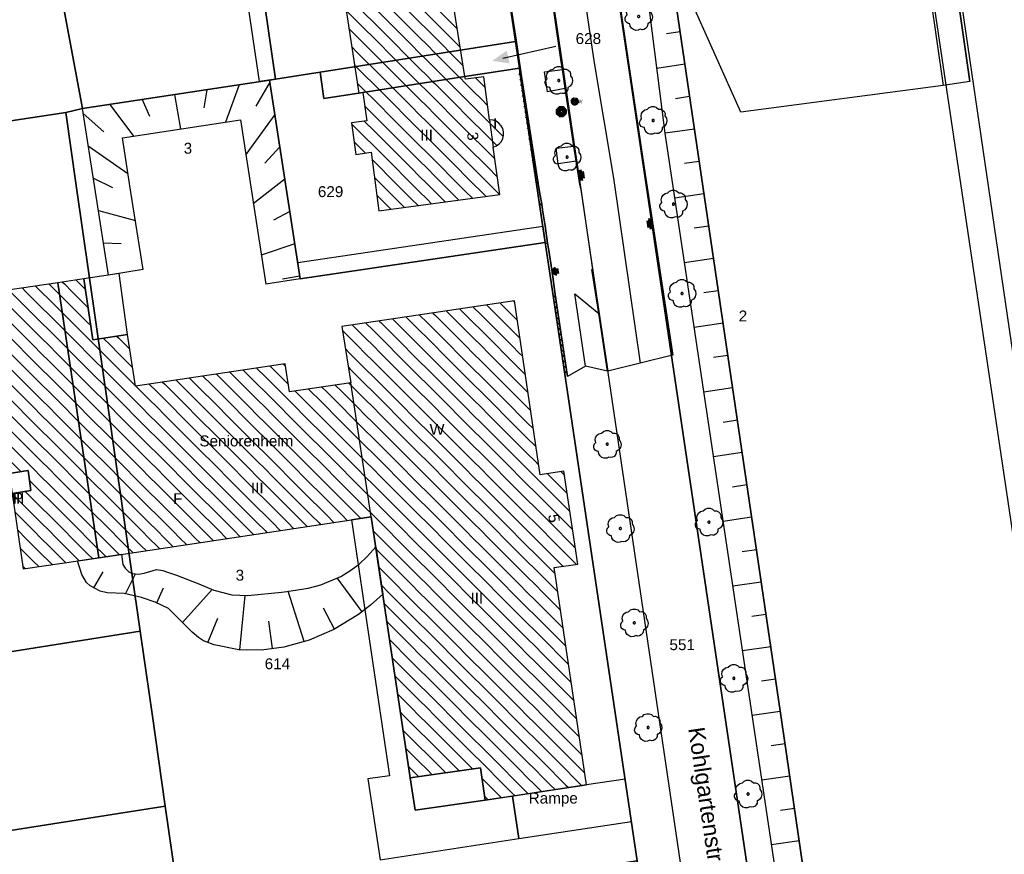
# Model space of a CAD drawing. Extents: x 32394465 to 32399599, y 5706239 to 5708675.
# Tile 39 of 40: x 32395229 to 32395319, y 5706647 to 5706724. Entities that reach past the tile are written whole.
import ezdxf
from ezdxf.enums import TextEntityAlignment as Align

# ---------------------------------------------------------------- set-up
doc = ezdxf.new("R2010")
doc.units = 0
doc.linetypes.add('LT00000', pattern=[0])
for name, color, linetype, lineweight in [('Baumstandorte', 250, 'LT00000', 18), ('BauwerkeSiedlung_Text', 250, 'LT00000', 18), ('BauwerkeSiedlung_Umring', 250, 'LT00000', 18), ('BauwerkeVerkehr_Umring', 250, 'LT00000', 18), ('BodenschaetzungBewertung_Umring', 250, 'LT00000', 18), ('DGM - Umring', 250, 'LT00000', 18), ('Flurstueck_Umring', 250, 'LT00000', 18), ('Flurstuecksnummer', 250, 'LT00000', 18), ('Gebaeude_Fuellung', 250, 'LT00000', 18), ('Gebaeude_Text', 250, 'LT00000', 18), ('Gebaeude_Umring', 250, 'LT00000', 18), ('GebaeudeBauteil_Umring', 250, 'LT00000', 18), ('GebaeudeHausnummer', 250, 'LT00000', 18), ('Geschosszahl', 250, 'LT00000', 18), ('LagebezeichnungStrasseWeg', 250, 'LT00000', 18), ('Linien', 250, 'LT00000', 18), ('NutzungSiedlung_Umring', 250, 'LT00000', 18), ('NutzungVerkehr_Umring', 250, 'LT00000', 18), ('Punkte', 250, 'LT00000', 18), ('ReliefBoeschungSchraffen', 250, 'LT00000', 18), ('ReliefBoeschungskante', 250, 'LT00000', 18), ('ReliefBoeschungText', 250, 'LT00000', 18), ('Vegetationsmerkmal_Umring', 250, 'LT00000', 18)]:
    doc.layers.add(name, color=color, linetype=linetype, lineweight=lineweight)
doc.styles.add('TS100', font='arial.ttf', dxfattribs={"height": 0.2})
pattern_1 = [(-45, (0, 0), (0.707106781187, 0.707106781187), [1])]

# ---------------------------------------------------------------- blocks, each defined once
blk = doc.blocks.new('SYMB94')
at = {"color": 0, "linetype": 'ByBlock', "lineweight": -2, "flags": 128}
blk.add_lwpolyline([(-0.009, -0.009), (0.009, -0.009), (0.009, 0.009), (-0.009, 0.009), (-0.009, -0.009)], close=True, dxfattribs=at)
blk.add_lwpolyline([(-0.009, -0.009), (0.009, -0.009), (0.009, 0.009), (-0.009, 0.009), (-0.009, -0.009)], close=True, dxfattribs=at)
blk.add_lwpolyline([(-0.009, -0.009), (0.009, -0.009), (0.009, 0.009), (-0.009, 0.009), (-0.009, -0.009)], close=True, dxfattribs=at)
blk.add_lwpolyline([(-0.009, -0.009), (0.009, -0.009), (0.009, 0.009), (-0.009, 0.009), (-0.009, -0.009)], close=True, dxfattribs=at)
blk.add_lwpolyline([(-0.009, -0.009), (0.009, -0.009), (0.009, 0.009), (-0.009, 0.009), (-0.009, -0.009)], close=True, dxfattribs=at)
blk.add_lwpolyline([(-0.009, -0.009), (0.009, -0.009), (0.009, 0.009), (-0.009, 0.009), (-0.009, -0.009)], close=True, dxfattribs=at)
blk.add_lwpolyline([(-0.009, -0.009), (0.009, -0.009), (0.009, 0.009), (-0.009, 0.009), (-0.009, -0.009)], close=True, dxfattribs=at)
blk.add_lwpolyline([(-0.009, -0.009), (0.009, -0.009), (0.009, 0.009), (-0.009, 0.009), (-0.009, -0.009)], close=True, dxfattribs=at)
blk = doc.blocks.new('S411')
at = {"color": 250, "linetype": 'ByBlock', "lineweight": 140}
for p, q in [((0, 0), (-0.5, -0.855)), ((0.5, -0.855), (0, 0)), ((-0.5, -0.855), (0.5, -0.855))]:
    blk.add_line(p, q, dxfattribs=at)
blk = doc.blocks.new('S25')
at = {"color": 250, "linetype": 'ByBlock', "lineweight": 140}
for p, q in [((-0.25, 0), (-0.5, 0)), ((-0.175, 0.175), (-0.35, 0.35)), ((0, 0.25), (0, 0.5)), ((0.175, 0.175), (0.35, 0.35)), ((0.25, 0), (0.5, 0)), ((-0.175, -0.175), (-0.35, -0.35)), ((0, -0.25), (0, -0.5)), ((0.175, -0.175), (0.35, -0.35))]:
    blk.add_line(p, q, dxfattribs=at)
blk.add_circle((0, 0), 0.25, dxfattribs=at)
blk = doc.blocks.new('S1001')
at = {"color": 250, "linetype": 'ByBlock', "lineweight": 140}
blk.add_line((-0.2, 0), (0.2, 0), dxfattribs=at)
for start, end in [(90, 270), (270, 90)]:
    blk.add_arc((0, 0), 0.2, start, end, dxfattribs=at)
at = {"color": 250}
blk.add_blockref('SYMB94', (0, 0), dxfattribs=at)
at = {"color": 250, "linetype": 'ByBlock', "lineweight": 140, "style": 'TS100', "width": 0.926941}
blk.add_text('W', height=0.35, dxfattribs=at).set_placement((0.282, -0.189), (0.709, -0.189), align=Align.FIT)
blk = doc.blocks.new('S416')
at = {"color": 250, "linetype": 'ByBlock', "lineweight": 140}
for p, q in [((-0.5, 0), (-0.5, -0.5)), ((-0.25, -0.5), (-0.25, 0)), ((0, 0), (0, -0.5)), ((0.25, 0), (0.25, -0.5)), ((0.5, -0.5), (0.5, 0)), ((-0.5, -0.5), (0.5, -0.5))]:
    blk.add_line(p, q, dxfattribs=at)
at = {"color": 250}
blk.add_blockref('SYMB94', (0, -0.25), dxfattribs=at)
blk = doc.blocks.new('SYMB1123')
at = {"color": 250, "linetype": 'ByBlock', "lineweight": -3, "flags": 128}
for points in [[(-0.424, 0.059), (-0.446, 0.153), (-0.431, 0.248), (-0.381, 0.33), (-0.303, 0.387), (-0.21, 0.409)], [(-0.424, 0.059), (-0.446, 0.153), (-0.431, 0.248), (-0.381, 0.33), (-0.303, 0.387), (-0.21, 0.409)], [(-0.21, 0.409), (-0.141, 0.473), (-0.053, 0.506), (0.04, 0.506), (0.127, 0.473), (0.196, 0.409)], [(-0.21, 0.409), (-0.141, 0.473), (-0.053, 0.506), (0.04, 0.506), (0.127, 0.473), (0.196, 0.409)], [(0.196, 0.409), (0.275, 0.41), (0.348, 0.38), (0.404, 0.325), (0.434, 0.252), (0.433, 0.173)], [(0.196, 0.409), (0.275, 0.41), (0.348, 0.38), (0.404, 0.325), (0.434, 0.252), (0.433, 0.173)], [(-0.323, -0.263), (-0.385, -0.251), (-0.439, -0.218), (-0.478, -0.168), (-0.497, -0.108), (-0.494, -0.044), (-0.468, 0.014), (-0.424, 0.059)], [(-0.323, -0.263), (-0.385, -0.251), (-0.439, -0.218), (-0.478, -0.168), (-0.497, -0.108), (-0.494, -0.044), (-0.468, 0.014), (-0.424, 0.059)], [(0.433, 0.173), (0.488, 0.084), (0.505, -0.019), (0.481, -0.121), (0.42, -0.207), (0.332, -0.263)], [(0.433, 0.173), (0.488, 0.084), (0.505, -0.019), (0.481, -0.121), (0.42, -0.207), (0.332, -0.263)], [(0.061, -0.47), (-0.02, -0.505), (-0.109, -0.508), (-0.193, -0.481), (-0.262, -0.426), (-0.307, -0.35), (-0.323, -0.263)], [(0.061, -0.47), (-0.02, -0.505), (-0.109, -0.508), (-0.193, -0.481), (-0.262, -0.426), (-0.307, -0.35), (-0.323, -0.263)], [(0.332, -0.263), (0.329, -0.331), (0.302, -0.394), (0.256, -0.444), (0.195, -0.476), (0.128, -0.485), (0.061, -0.47)], [(0.332, -0.263), (0.329, -0.331), (0.302, -0.394), (0.256, -0.444), (0.195, -0.476), (0.128, -0.485), (0.061, -0.47)]]:
    blk.add_lwpolyline(points, dxfattribs=at)
at = {"color": 250, "linetype": 'ByBlock', "lineweight": 18, "flags": 128}
for points in [[(-0.424, 0.059), (-0.446, 0.153), (-0.431, 0.248), (-0.381, 0.33), (-0.303, 0.387), (-0.21, 0.409)], [(-0.21, 0.409), (-0.141, 0.473), (-0.053, 0.506), (0.04, 0.506), (0.127, 0.473), (0.196, 0.409)], [(0.196, 0.409), (0.275, 0.41), (0.348, 0.38), (0.404, 0.325), (0.434, 0.252), (0.433, 0.173)], [(-0.323, -0.263), (-0.385, -0.251), (-0.439, -0.218), (-0.478, -0.168), (-0.497, -0.108), (-0.494, -0.044), (-0.468, 0.014), (-0.424, 0.059)], [(0.433, 0.173), (0.488, 0.084), (0.505, -0.019), (0.481, -0.121), (0.42, -0.207), (0.332, -0.263)], [(0.061, -0.47), (-0.02, -0.505), (-0.109, -0.508), (-0.193, -0.481), (-0.262, -0.426), (-0.307, -0.35), (-0.323, -0.263)], [(0.332, -0.263), (0.329, -0.331), (0.302, -0.394), (0.256, -0.444), (0.195, -0.476), (0.128, -0.485), (0.061, -0.47)]]:
    blk.add_lwpolyline(points, dxfattribs=at)
at = {"color": 250, "linetype": 'ByBlock', "lineweight": -3, "flags": 128}
blk.add_lwpolyline([(0.04, 0), (0.038, 0.014), (0.031, 0.026), (0.02, 0.035), (0.007, 0.039), (-0.007, 0.039), (-0.02, 0.035), (-0.031, 0.026), (-0.038, 0.014), (-0.04, 0), (-0.038, -0.014), (-0.031, -0.026), (-0.02, -0.035), (-0.007, -0.039), (0.007, -0.039), (0.02, -0.035), (0.031, -0.026), (0.038, -0.014), (0.04, 0)], close=True, dxfattribs=at)
blk.add_lwpolyline([(0.04, 0), (0.038, 0.014), (0.031, 0.026), (0.02, 0.035), (0.007, 0.039), (-0.007, 0.039), (-0.02, 0.035), (-0.031, 0.026), (-0.038, 0.014), (-0.04, 0), (-0.038, -0.014), (-0.031, -0.026), (-0.02, -0.035), (-0.007, -0.039), (0.007, -0.039), (0.02, -0.035), (0.031, -0.026), (0.038, -0.014), (0.04, 0)], close=True, dxfattribs=at)
at = {"color": 250, "linetype": 'ByBlock', "lineweight": 18, "flags": 128}
blk.add_lwpolyline([(0.04, 0), (0.038, 0.014), (0.031, 0.026), (0.02, 0.035), (0.007, 0.039), (-0.007, 0.039), (-0.02, 0.035), (-0.031, 0.026), (-0.038, 0.014), (-0.04, 0), (-0.038, -0.014), (-0.031, -0.026), (-0.02, -0.035), (-0.007, -0.039), (0.007, -0.039), (0.02, -0.035), (0.031, -0.026), (0.038, -0.014), (0.04, 0)], close=True, dxfattribs=at)

msp = doc.modelspace()

# ---------------------------------------------------------------- hatches: boundary and pattern name
at = {"linetype": 'Continuous', "lineweight": 25}
msp.add_hatch(color=255, dxfattribs=at).paths.add_polyline_path([(32395272.309, 5706720.091), (32395273.9058, 5706719.8455), (32395273.6346, 5706721.0145)])
at = {"layer": 'Gebaeude_Fuellung', "linetype": 'Continuous', "lineweight": 25}
h = msp.add_hatch(dxfattribs=at)
h.set_pattern_fill('LT_0', color=255, angle=-45, style=0, pattern_type=2)
h.set_pattern_definition(pattern_1)
h.paths.add_polyline_path([(32395260.453, 5706717.194), (32395260.076, 5706717.135), (32395258.396, 5706728.161), (32395268.096, 5706729.601), (32395268.894, 5706724.426), (32395269.81, 5706718.634)])
h = msp.add_hatch(dxfattribs=at)
h.set_pattern_fill('LT_0', color=255, angle=-45, style=0, pattern_type=2)
h.set_pattern_definition(pattern_1)
h.paths.add_polyline_path([(32395273.282, 5706712.966), (32395273.143, 5706712.694), (32395272.943, 5706712.463), (32395272.693, 5706712.286), (32395272.409, 5706712.173), (32395272.995, 5706707.822), (32395261.923, 5706706.331), (32395261.2, 5706711.698), (32395259.805, 5706711.51), (32395259.417, 5706714.385), (32395260.815, 5706714.576), (32395260.453, 5706717.194), (32395269.81, 5706718.634), (32395269.843, 5706718.398), (32395271.544, 5706718.625), (32395272.073, 5706714.681), (32395272.379, 5706714.647), (32395272.667, 5706714.54), (32395272.922, 5706714.368), (32395273.129, 5706714.139), (32395273.274, 5706713.868), (32395273.35, 5706713.57), (32395273.353, 5706713.264)])
h = msp.add_hatch(dxfattribs=at)
h.set_pattern_fill('LT_0', color=255, angle=-45, style=0, pattern_type=2)
h.set_pattern_definition(pattern_1)
h.paths.add_polyline_path([(32395271.667, 5706652.28), (32395271.226, 5706655.246), (32395264.774, 5706654.316), (32395261.22, 5706678.248), (32395259.4, 5706677.982), (32395236.236, 5706674.515), (32395229.315, 5706673.48), (32395228.289, 5706680.41), (32395230.025, 5706680.669), (32395229.765, 5706682.509), (32395228.017, 5706682.244), (32395225.577, 5706698.721), (32395232.499, 5706699.738), (32395234.862, 5706700.086), (32395235.694, 5706694.494), (32395238.877, 5706694.989), (32395239.601, 5706690.25), (32395253.332, 5706692.289), (32395253.727, 5706689.733), (32395259.352, 5706690.564), (32395258.526, 5706695.712), (32395274.345, 5706698.072), (32395276.695, 5706682.118), (32395278.88, 5706682.453), (32395280.141, 5706673.917), (32395277.977, 5706673.601), (32395280.953, 5706653.675)])

# ---------------------------------------------------------------- linework, layer by layer
at = {"color": 255, "lineweight": 25}
for p, q in [((32395274.9847, 5706718.6921), (32395274.7564, 5706718.8591)), ((32395275.0612, 5706718.198), (32395274.833, 5706718.365)), ((32395275.1377, 5706717.7039), (32395274.9095, 5706717.8709)), ((32395275.2143, 5706717.2098), (32395274.986, 5706717.3768)), ((32395275.2908, 5706716.7156), (32395275.0625, 5706716.8827)), ((32395275.3673, 5706716.2215), (32395275.1391, 5706716.3886)), ((32395275.4439, 5706715.7274), (32395275.2156, 5706715.8945)), ((32395275.5204, 5706715.2333), (32395275.2921, 5706715.4004)), ((32395275.5969, 5706714.7392), (32395275.3687, 5706714.9062)), ((32395275.6735, 5706714.2451), (32395275.4452, 5706714.4121)), ((32395275.75, 5706713.751), (32395275.5217, 5706713.918)), ((32395275.8265, 5706713.2569), (32395275.5983, 5706713.4239)), ((32395275.9031, 5706712.7628), (32395275.6748, 5706712.9298)), ((32395275.9796, 5706712.2687), (32395275.7513, 5706712.4357)), ((32395276.0561, 5706711.7746), (32395275.8279, 5706711.9416)), ((32395276.1327, 5706711.2805), (32395275.9044, 5706711.4475)), ((32395276.2092, 5706710.7864), (32395275.9809, 5706710.9534)), ((32395276.2857, 5706710.2922), (32395276.0575, 5706710.4593)), ((32395276.3623, 5706709.7981), (32395276.134, 5706709.9652)), ((32395276.4388, 5706709.304), (32395276.2105, 5706709.4711)), ((32395276.5153, 5706708.8099), (32395276.2871, 5706708.9769)), ((32395276.847, 5706706.946), (32395276.6494, 5706706.9151)), ((32395277.386, 5706703.369), (32395277.1896, 5706703.3313)), ((32395278.131, 5706698.3502), (32395277.9037, 5706698.5185)), ((32395278.2048, 5706697.8557), (32395277.9775, 5706698.024)), ((32395278.2786, 5706697.3611), (32395278.0513, 5706697.5294)), ((32395278.3524, 5706696.8666), (32395278.1251, 5706697.0349)), ((32395278.4262, 5706696.3721), (32395278.1988, 5706696.5404)), ((32395278.4999, 5706695.8776), (32395278.2726, 5706696.0459)), ((32395278.5737, 5706695.383), (32395278.3464, 5706695.5513)), ((32395278.6475, 5706694.8885), (32395278.4202, 5706695.0568)), ((32395278.7213, 5706694.394), (32395278.494, 5706694.5623)), ((32395278.7951, 5706693.8994), (32395278.5677, 5706694.0677)), ((32395278.8688, 5706693.4049), (32395278.6415, 5706693.5732)), ((32395278.9426, 5706692.9104), (32395278.7153, 5706693.0787)), ((32395279.0164, 5706692.4159), (32395278.7891, 5706692.5842)), ((32395279.0902, 5706691.9213), (32395278.8629, 5706692.0896)), ((32395279.164, 5706691.4268), (32395278.9366, 5706691.5951))]:
    msp.add_line(p, q, dxfattribs=at)
at = {"layer": 'BauwerkeSiedlung_Umring', "color": 255, "lineweight": 25, "flags": 128}
for points in [[(32395245.26, 5706755.48), (32395247.004, 5706756.024), (32395250.531, 5706731.636), (32395251.188, 5706727.093), (32395252.446, 5706718.392), (32395250.9614, 5706718.1774), (32395249.7034, 5706726.8783), (32395249.0464, 5706731.4213), (32395245.7712, 5706754.0682), (32395245.7067, 5706754.048), (32395245.26, 5706755.48)], [(32395254.4893, 5706701.5858), (32395276.9503, 5706704.9108), (32395277.17, 5706703.427), (32395254.709, 5706700.102), (32395254.4893, 5706701.5858)], [(32395238.877, 5706694.989), (32395238.098, 5706700.586), (32395234.862, 5706700.086), (32395235.694, 5706694.494), (32395238.877, 5706694.989)], [(32395238.877, 5706694.989), (32395238.098, 5706700.586), (32395234.862, 5706700.086), (32395235.694, 5706694.494), (32395238.877, 5706694.989)], [(32395230.025, 5706680.669), (32395229.765, 5706682.509), (32395228.017, 5706682.244), (32395228.289, 5706680.41), (32395230.025, 5706680.669)], [(32395230.025, 5706680.669), (32395229.765, 5706682.509), (32395228.017, 5706682.244), (32395228.289, 5706680.41), (32395230.025, 5706680.669)], [(32395271.667, 5706652.28), (32395271.226, 5706655.246), (32395264.774, 5706654.316), (32395265.242, 5706651.363), (32395271.667, 5706652.28)], [(32395271.667, 5706652.28), (32395271.226, 5706655.246), (32395264.774, 5706654.316), (32395265.242, 5706651.363), (32395271.667, 5706652.28)], [(32395285.059, 5706650.331), (32395284.483, 5706654.208), (32395280.953, 5706653.675), (32395274.169, 5706652.651), (32395274.751, 5706648.754), (32395285.059, 5706650.331)]]:
    msp.add_lwpolyline(points, close=True, dxfattribs=at)
at = {"layer": 'BauwerkeVerkehr_Umring', "color": 255, "lineweight": 25, "flags": 128}
msp.add_lwpolyline([(32395307.805, 5706776.858), (32395307.358, 5706776.782), (32395305.583, 5706776.484), (32395305.185, 5706776.417), (32395320.345, 5706674.535), (32395342.181, 5706523.942), (32395341.966, 5706518.923), (32395345.013, 5706519.417), (32395322.54, 5706677.296), (32395344.527, 5706680.284), (32395344.158, 5706682.225), (32395322.14, 5706679.011), (32395307.805, 5706776.858)], close=True, dxfattribs=at)
msp.add_lwpolyline([(32395263.731, 5706763.976), (32395264.841, 5706759.095), (32395266.823, 5706759.287), (32395267.137, 5706759.309), (32395267.457, 5706759.316), (32395267.777, 5706759.308), (32395268.1, 5706759.283), (32395268.423, 5706759.243), (32395268.743, 5706759.189), (32395269.059, 5706759.119), (32395269.37, 5706759.035), (32395269.674, 5706758.937), (32395269.969, 5706758.824), (32395270.254, 5706758.699), (32395270.529, 5706758.56), (32395270.79, 5706758.408), (32395271.041, 5706758.247), (32395271.277, 5706758.073), (32395271.503, 5706757.89), (32395271.718, 5706757.692), (32395271.925, 5706757.479), (32395272.121, 5706757.251), (32395272.31, 5706757.008), (32395272.488, 5706756.751), (32395272.659, 5706756.479), (32395272.822, 5706756.194), (32395272.978, 5706755.897), (32395273.123, 5706755.583), (32395273.26, 5706755.258), (32395273.383, 5706754.918), (32395273.498, 5706754.568), (32395273.595, 5706754.204), (32395273.683, 5706753.832), (32395273.756, 5706753.446), (32395273.819, 5706753.056), (32395306.315, 5706532.85)], dxfattribs=at)
at = {"layer": 'BodenschaetzungBewertung_Umring', "color": 255, "lineweight": 25, "flags": 128}
msp.add_lwpolyline([(32395370.929, 5706512.142), (32395361.174, 5706571.548), (32395346.616, 5706665.891), (32395344.158, 5706682.225), (32395342.652, 5706692.228), (32395330.986, 5706776.861), (32395329.545, 5706790.921), (32395328.686, 5706790.536), (32395306.116, 5706780.445), (32395305.001, 5706779.946), (32395287.543, 5706772.14), (32395288.673, 5706764.289), (32395288.869, 5706762.934), (32395289.136, 5706762.974), (32395289.289, 5706761.955), (32395291.491, 5706747.307), (32395291.657, 5706747.314), (32395293.891, 5706732.474), (32395288.215, 5706731.64), (32395298.858, 5706659.427), (32395317.477, 5706531.553), (32395370.929, 5706512.142)], close=True, dxfattribs=at)
at = {"layer": 'DGM - Umring', "color": 255, "lineweight": 25}
for p, q in [((32395283.247, 5706730.242), (32395284.738, 5706720.345)), ((32395314.693, 5706728.037), (32395316.084, 5706718.203)), ((32395274.4902, 5706721.9784), (32395273.629, 5706727.723)), ((32395295.091, 5706715.392), (32395289.862, 5706727.068)), ((32395274.928, 5706719.058), (32395274.4902, 5706721.9784)), ((32395284.738, 5706720.345), (32395286.1872, 5706710.7053)), ((32395276.572, 5706708.444), (32395274.928, 5706719.058)), ((32395316.084, 5706718.203), (32395313.654, 5706717.821)), ((32395313.654, 5706717.821), (32395295.091, 5706715.392)), ((32395286.1872, 5706710.7053), (32395288.848, 5706693.09)), ((32395276.6997, 5706707.7485), (32395276.572, 5706708.444)), ((32395276.847, 5706706.946), (32395276.6997, 5706707.7485)), ((32395276.928, 5706706.428), (32395276.847, 5706706.946)), ((32395277.1493, 5706704.9498), (32395276.928, 5706706.428)), ((32395277.386, 5706703.369), (32395277.1493, 5706704.9498)), ((32395277.479, 5706702.885), (32395277.386, 5706703.369)), ((32395277.7886, 5706700.7257), (32395277.479, 5706702.885)), ((32395278.086, 5706698.652), (32395277.7886, 5706700.7257)), ((32395279.209, 5706691.125), (32395278.086, 5706698.652)), ((32395288.819, 5706693.082), (32395285.8645, 5706692.3525)), ((32395288.848, 5706693.09), (32395288.819, 5706693.082)), ((32395280.871, 5706692.096), (32395279.209, 5706691.125)), ((32395282.8797, 5706691.6185), (32395280.871, 5706692.096)), ((32395285.8645, 5706692.3525), (32395282.91, 5706691.623)), ((32395282.91, 5706691.623), (32395282.8797, 5706691.6185))]:
    msp.add_line(p, q, dxfattribs=at)
at = {"layer": 'Flurstueck_Umring', "color": 8, "lineweight": 25, "flags": 128}
for points in [[(32395370.929, 5706512.142), (32395361.174, 5706571.548), (32395346.616, 5706665.891), (32395344.158, 5706682.225), (32395342.652, 5706692.228), (32395330.986, 5706776.861), (32395329.545, 5706790.921), (32395328.686, 5706790.536), (32395306.116, 5706780.445), (32395305.001, 5706779.946), (32395287.543, 5706772.14), (32395288.673, 5706764.289), (32395288.869, 5706762.934), (32395289.136, 5706762.974), (32395289.289, 5706761.955), (32395291.491, 5706747.307), (32395291.657, 5706747.314), (32395293.891, 5706732.474), (32395288.215, 5706731.64), (32395298.858, 5706659.427), (32395317.477, 5706531.553), (32395370.929, 5706512.142)], [(32395288.215, 5706731.64), (32395281.876, 5706774.65), (32395267.396, 5706769.197), (32395246.271, 5706761.02), (32395247.004, 5706756.024), (32395262.32, 5706759.608), (32395263.513, 5706756.091), (32395265.51, 5706756.231), (32395267.569, 5706756.2), (32395269.58, 5706755.387), (32395272.608, 5706734.893), (32395273.168, 5706730.353), (32395273.945, 5706725.129), (32395274.431, 5706721.859), (32395274.796, 5706719.4), (32395274.849, 5706719.045), (32395277.17, 5706703.427), (32395277.62, 5706700.391), (32395285.598, 5706646.705), (32395287.415, 5706634.483), (32395289.125, 5706623.154), (32395290.818, 5706611.694), (32395292.417, 5706600.878), (32395293.994, 5706590.201), (32395295.65, 5706578.997), (32395301.849, 5706537.337), (32395312.375, 5706533.441), (32395317.477, 5706531.553), (32395298.858, 5706659.427), (32395288.215, 5706731.64)], [(32395228.019, 5706751.764), (32395228.046, 5706751.617), (32395234.65, 5706716.199), (32395234.741, 5706715.71), (32395251.894, 5706718.305), (32395252.446, 5706718.392), (32395251.188, 5706727.093), (32395250.531, 5706731.636), (32395247.004, 5706756.024), (32395245.26, 5706755.48), (32395239.523, 5706753.348), (32395238.965, 5706754.728), (32395238.453, 5706755.387), (32395237.666, 5706755.545), (32395229.126, 5706752.198), (32395228.019, 5706751.764)], [(32395233.211, 5706715.359), (32395234.741, 5706715.71), (32395234.65, 5706716.199), (32395228.046, 5706751.617), (32395217.515, 5706747.475), (32395217.023, 5706747.244), (32395216.581, 5706746.93), (32395216.202, 5706746.54), (32395215.899, 5706746.09), (32395215.681, 5706745.592), (32395215.557, 5706745.063), (32395215.529, 5706744.521), (32395215.599, 5706743.982), (32395215.764, 5706743.465), (32395216.122, 5706742.546), (32395215.793, 5706742.421), (32395211.659, 5706740.862), (32395210.321, 5706740.358), (32395220.484, 5706713.431), (32395233.211, 5706715.359)], [(32395252.446, 5706718.392), (32395256.528, 5706719.036), (32395274.431, 5706721.859), (32395273.945, 5706725.129), (32395273.168, 5706730.353), (32395268.096, 5706729.601), (32395258.396, 5706728.161), (32395257.723, 5706728.062), (32395251.188, 5706727.093), (32395252.446, 5706718.392)], [(32395256.528, 5706719.036), (32395256.865, 5706716.642), (32395260.076, 5706717.135), (32395260.453, 5706717.194), (32395269.81, 5706718.634), (32395274.796, 5706719.4), (32395274.431, 5706721.859), (32395256.528, 5706719.036)], [(32395251.894, 5706718.305), (32395254.709, 5706700.102), (32395277.17, 5706703.427), (32395274.849, 5706719.045), (32395274.796, 5706719.4), (32395269.81, 5706718.634), (32395260.453, 5706717.194), (32395260.076, 5706717.135), (32395256.865, 5706716.642), (32395256.528, 5706719.036), (32395252.446, 5706718.392), (32395251.894, 5706718.305)], [(32395233.211, 5706715.359), (32395234.173, 5706708.653), (32395237.129, 5706688.043), (32395237.716, 5706683.947), (32395240.037, 5706667.761), (32395241.123, 5706660.193), (32395242.339, 5706651.714), (32395243.971, 5706640.337), (32395255.976, 5706642.173), (32395270.425, 5706644.384), (32395278.223, 5706645.577), (32395285.598, 5706646.705), (32395277.62, 5706700.391), (32395277.17, 5706703.427), (32395254.709, 5706700.102), (32395251.894, 5706718.305), (32395234.741, 5706715.71), (32395233.211, 5706715.359)], [(32395220.37, 5706685.42), (32395220.094, 5706685.376), (32395220.735, 5706681.287), (32395223.265, 5706665.129), (32395240.037, 5706667.761), (32395237.716, 5706683.947), (32395237.129, 5706688.043), (32395234.173, 5706708.653), (32395233.211, 5706715.359), (32395220.484, 5706713.431), (32395218.926, 5706713.106), (32395217.918, 5706713.02), (32395215.948, 5706712.636), (32395220.37, 5706685.42)], [(32395192.944, 5706643.962), (32395242.339, 5706651.714), (32395241.123, 5706660.193), (32395240.037, 5706667.761), (32395223.265, 5706665.129), (32395190.665, 5706660.014), (32395192.944, 5706643.962)], [(32395192.944, 5706643.962), (32395195.829, 5706623.637), (32395245.214, 5706631.638), (32395243.971, 5706640.337), (32395242.339, 5706651.714), (32395192.944, 5706643.962)]]:
    msp.add_lwpolyline(points, close=True, dxfattribs=at)
at = {"layer": 'Flurstuecksnummer', "color": 8, "lineweight": 25}
msp.add_line((32395273.2831, 5706720.317), (32395278.128, 5706721.441), dxfattribs=at)
at = {"layer": 'Gebaeude_Umring', "color": 255, "lineweight": 25, "flags": 128}
for points in [[(32395268.894, 5706724.426), (32395268.096, 5706729.601), (32395258.396, 5706728.161), (32395260.076, 5706717.135), (32395260.453, 5706717.194), (32395269.81, 5706718.634), (32395268.894, 5706724.426)], [(32395259.417, 5706714.385), (32395259.805, 5706711.51), (32395261.2, 5706711.698), (32395261.923, 5706706.331), (32395272.995, 5706707.822), (32395272.409, 5706712.173), (32395272.693, 5706712.286), (32395272.943, 5706712.463), (32395273.143, 5706712.694), (32395273.282, 5706712.966), (32395273.353, 5706713.264), (32395273.35, 5706713.57), (32395273.274, 5706713.868), (32395273.129, 5706714.139), (32395272.922, 5706714.368), (32395272.667, 5706714.54), (32395272.379, 5706714.647), (32395272.073, 5706714.681), (32395271.544, 5706718.625), (32395269.843, 5706718.398), (32395269.81, 5706718.634), (32395260.453, 5706717.194), (32395260.815, 5706714.576), (32395259.417, 5706714.385)], [(32395238.877, 5706694.989), (32395235.694, 5706694.494), (32395234.862, 5706700.086), (32395232.499, 5706699.738), (32395225.577, 5706698.721), (32395228.017, 5706682.244), (32395229.765, 5706682.509), (32395230.025, 5706680.669), (32395228.289, 5706680.41), (32395229.315, 5706673.48), (32395236.236, 5706674.515), (32395259.4, 5706677.982), (32395261.22, 5706678.248), (32395264.774, 5706654.316), (32395271.226, 5706655.246), (32395271.667, 5706652.28), (32395280.953, 5706653.675), (32395277.977, 5706673.601), (32395280.141, 5706673.917), (32395278.88, 5706682.453), (32395276.695, 5706682.118), (32395274.345, 5706698.072), (32395258.526, 5706695.712), (32395259.352, 5706690.564), (32395253.727, 5706689.733), (32395253.332, 5706692.289), (32395239.601, 5706690.25), (32395238.877, 5706694.989)]]:
    msp.add_lwpolyline(points, close=True, dxfattribs=at)
at = {"layer": 'GebaeudeBauteil_Umring', "color": 255, "lineweight": 25, "flags": 128}
for points in [[(32395272.409, 5706712.173), (32395272.693, 5706712.286), (32395272.943, 5706712.463), (32395273.143, 5706712.694), (32395273.282, 5706712.966), (32395273.353, 5706713.264), (32395273.35, 5706713.57), (32395273.274, 5706713.868), (32395273.129, 5706714.139), (32395272.922, 5706714.368), (32395272.667, 5706714.54), (32395272.379, 5706714.647), (32395272.073, 5706714.681), (32395272.409, 5706712.173)], [(32395234.862, 5706700.086), (32395232.499, 5706699.738), (32395236.236, 5706674.515), (32395259.4, 5706677.982), (32395261.22, 5706678.248), (32395259.352, 5706690.564), (32395253.727, 5706689.733), (32395253.332, 5706692.289), (32395239.601, 5706690.25), (32395238.877, 5706694.989), (32395235.694, 5706694.494), (32395234.862, 5706700.086)], [(32395232.499, 5706699.738), (32395225.577, 5706698.721), (32395228.017, 5706682.244), (32395229.765, 5706682.509), (32395230.025, 5706680.669), (32395228.289, 5706680.41), (32395229.315, 5706673.48), (32395236.236, 5706674.515), (32395232.499, 5706699.738)], [(32395264.774, 5706654.316), (32395261.22, 5706678.248), (32395259.4, 5706677.982), (32395262.881, 5706654.517), (32395260.907, 5706654.222), (32395262.041, 5706646.81), (32395274.751, 5706648.754), (32395274.169, 5706652.651), (32395271.667, 5706652.28), (32395265.242, 5706651.363), (32395264.774, 5706654.316)]]:
    msp.add_lwpolyline(points, close=True, dxfattribs=at)
at = {"layer": 'Linien', "color": 255, "lineweight": 25}
for p, q in [((32395280.049, 5706730.897), (32395281.643, 5706719.893)), ((32395284.706, 5706720.337), (32395283.2235, 5706730.2382)), ((32395283.247, 5706730.242), (32395284.738, 5706720.345)), ((32395316.084, 5706718.203), (32395314.693, 5706728.037)), ((32395273.629, 5706727.723), (32395274.4902, 5706721.9784)), ((32395312.222, 5706727.767), (32395313.654, 5706717.821)), ((32395278.6359, 5706720.0091), (32395277.9396, 5706724.6564)), ((32395277.9745, 5706724.6572), (32395278.677, 5706720.019)), ((32395274.4902, 5706721.9784), (32395274.928, 5706719.058)), ((32395278.738, 5706719.301), (32395278.6359, 5706720.0091)), ((32395278.677, 5706720.019), (32395278.784, 5706719.302)), ((32395281.643, 5706719.893), (32395283.425, 5706709.326)), ((32395286.153, 5706710.699), (32395284.706, 5706720.337)), ((32395284.738, 5706720.345), (32395286.1872, 5706710.7053)), ((32395274.928, 5706719.058), (32395276.572, 5706708.444)), ((32395277.103, 5706719.086), (32395278.738, 5706719.301)), ((32395277.369, 5706717.246), (32395277.103, 5706719.086)), ((32395279.0002, 5706717.5621), (32395278.738, 5706719.301)), ((32395278.784, 5706719.302), (32395280.254, 5706709.568)), ((32395279.0002, 5706717.5621), (32395277.369, 5706717.246)), ((32395279.8011, 5706712.2723), (32395279.0002, 5706717.5621)), ((32395278.165, 5706712.067), (32395279.8011, 5706712.2723)), ((32395278.366, 5706710.637), (32395278.165, 5706712.067)), ((32395280.0164, 5706710.8883), (32395279.8011, 5706712.2723)), ((32395280.0164, 5706710.8883), (32395278.366, 5706710.637)), ((32395280.215, 5706709.542), (32395280.0164, 5706710.8883)), ((32395286.976, 5706705.17), (32395286.153, 5706710.699)), ((32395286.1872, 5706710.7053), (32395287.542, 5706701.685)), ((32395280.3041, 5706708.9315), (32395280.215, 5706709.542)), ((32395280.254, 5706709.568), (32395280.344, 5706708.94)), ((32395283.425, 5706709.326), (32395285.8645, 5706692.3525)), ((32395276.572, 5706708.444), (32395276.6997, 5706707.7485)), ((32395280.4241, 5706708.3485), (32395280.3041, 5706708.9315)), ((32395280.344, 5706708.94), (32395280.4241, 5706708.3485)), ((32395280.4241, 5706708.3485), (32395281.493, 5706700.944)), ((32395276.6997, 5706707.7485), (32395276.847, 5706706.946)), ((32395276.847, 5706706.946), (32395276.928, 5706706.428)), ((32395276.928, 5706706.428), (32395277.1493, 5706704.9498)), ((32395277.1493, 5706704.9498), (32395277.386, 5706703.369)), ((32395288.819, 5706693.082), (32395286.976, 5706705.17)), ((32395277.386, 5706703.369), (32395277.479, 5706702.885)), ((32395277.479, 5706702.885), (32395277.7886, 5706700.7257)), ((32395281.493, 5706700.944), (32395281.4472, 5706700.9393)), ((32395282.068, 5706696.915), (32395281.4472, 5706700.9393)), ((32395281.493, 5706700.944), (32395282.91, 5706691.623)), ((32395287.542, 5706701.685), (32395288.848, 5706693.09)), ((32395277.7886, 5706700.7257), (32395278.086, 5706698.652)), ((32395278.086, 5706698.652), (32395279.209, 5706691.125)), ((32395280.871, 5706692.096), (32395279.893, 5706698.714)), ((32395279.893, 5706698.714), (32395282.068, 5706696.915)), ((32395282.8797, 5706691.6185), (32395282.068, 5706696.915))]:
    msp.add_line(p, q, dxfattribs=at)
at = {"layer": 'NutzungSiedlung_Umring', "color": 255, "lineweight": 25, "flags": 128}
for points in [[(32395330.986, 5706776.861), (32395329.545, 5706790.921), (32395328.686, 5706790.536), (32395306.116, 5706780.445), (32395305.001, 5706779.946), (32395287.543, 5706772.14), (32395288.673, 5706764.289), (32395288.869, 5706762.934), (32395289.136, 5706762.974), (32395289.289, 5706761.955), (32395291.491, 5706747.307), (32395291.657, 5706747.314), (32395293.891, 5706732.474), (32395288.215, 5706731.64), (32395298.858, 5706659.427), (32395317.477, 5706531.553), (32395318.257, 5706525.271), (32395337.235, 5706518.25), (32395337.485, 5706518.163), (32395337.729, 5706518.089), (32395337.969, 5706518.03), (32395338.204, 5706517.984), (32395338.436, 5706517.951), (32395338.663, 5706517.933), (32395338.889, 5706517.928), (32395339.111, 5706517.936), (32395339.434, 5706517.971), (32395339.771, 5706518.036), (32395340.122, 5706518.129), (32395340.488, 5706518.251), (32395340.795, 5706518.371), (32395341.124, 5706518.514), (32395341.966, 5706518.923), (32395345.013, 5706519.417), (32395345.338, 5706518.569), (32395345.593, 5706517.953), (32395345.752, 5706517.598), (32395345.909, 5706517.275), (32395346.068, 5706516.978), (32395346.228, 5706516.702), (32395348.164, 5706514.745), (32395348.523, 5706514.538), (32395348.931, 5706514.344), (32395349.399, 5706514.159), (32395350.031, 5706513.94), (32395350.63, 5706513.735), (32395371.914, 5706506.147), (32395370.929, 5706512.142), (32395361.174, 5706571.548), (32395346.616, 5706665.891), (32395344.158, 5706682.225), (32395342.652, 5706692.228), (32395330.986, 5706776.861)], [(32395262.32, 5706759.608), (32395247.004, 5706756.024), (32395250.531, 5706731.636), (32395251.188, 5706727.093), (32395252.446, 5706718.392), (32395256.528, 5706719.036), (32395274.431, 5706721.859), (32395273.945, 5706725.129), (32395273.168, 5706730.353), (32395272.608, 5706734.893), (32395269.58, 5706755.387), (32395267.569, 5706756.2), (32395265.51, 5706756.231), (32395263.513, 5706756.091), (32395262.32, 5706759.608)], [(32395247.004, 5706756.024), (32395245.26, 5706755.48), (32395239.523, 5706753.348), (32395238.965, 5706754.728), (32395238.453, 5706755.387), (32395237.666, 5706755.545), (32395229.126, 5706752.198), (32395228.019, 5706751.764), (32395228.046, 5706751.617), (32395217.515, 5706747.475), (32395217.023, 5706747.244), (32395216.581, 5706746.93), (32395216.202, 5706746.54), (32395215.899, 5706746.09), (32395215.681, 5706745.592), (32395215.557, 5706745.063), (32395215.529, 5706744.521), (32395215.599, 5706743.982), (32395215.764, 5706743.465), (32395216.122, 5706742.546), (32395215.793, 5706742.421), (32395211.659, 5706740.862), (32395210.321, 5706740.358), (32395208.909, 5706739.825), (32395208.736, 5706740.282), (32395203.711, 5706738.386), (32395198.84, 5706736.548), (32395199.198, 5706735.601), (32395194.41, 5706733.806), (32395194.392, 5706733.853), (32395187.262, 5706731.28), (32395187.899, 5706729.591), (32395183.892, 5706728.112), (32395182.666, 5706727.305), (32395181.869, 5706726.055), (32395181.628, 5706724.563), (32395181.845, 5706723.177), (32395181.58, 5706723.213), (32395183.908, 5706707.584), (32395187.78, 5706680.317), (32395188.364, 5706676.214), (32395190.665, 5706660.014), (32395192.944, 5706643.962), (32395195.829, 5706623.637), (32395245.214, 5706631.638), (32395245.689, 5706628.314), (32395247.317, 5706616.924), (32395248.957, 5706605.45), (32395250.437, 5706595.094), (32395251.583, 5706587.078), (32395246.643, 5706573.736), (32395244.707, 5706568.508), (32395244.111, 5706566.899), (32395241.27, 5706559.227), (32395252.328, 5706555.211), (32395263.103, 5706551.298), (32395265.779, 5706550.334), (32395269.339, 5706549.051), (32395301.849, 5706537.337), (32395295.65, 5706578.997), (32395293.994, 5706590.201), (32395292.417, 5706600.878), (32395290.818, 5706611.694), (32395289.125, 5706623.154), (32395287.415, 5706634.483), (32395285.598, 5706646.705), (32395278.223, 5706645.577), (32395270.425, 5706644.384), (32395255.976, 5706642.173), (32395243.971, 5706640.337), (32395242.339, 5706651.714), (32395241.123, 5706660.193), (32395240.037, 5706667.761), (32395223.265, 5706665.129), (32395220.735, 5706681.287), (32395220.094, 5706685.376), (32395220.37, 5706685.42), (32395215.948, 5706712.636), (32395217.918, 5706713.02), (32395218.926, 5706713.106), (32395220.484, 5706713.431), (32395233.211, 5706715.359), (32395234.741, 5706715.71), (32395251.894, 5706718.305), (32395254.709, 5706700.102), (32395277.17, 5706703.427), (32395274.849, 5706719.045), (32395274.796, 5706719.4), (32395274.431, 5706721.859), (32395256.528, 5706719.036), (32395252.446, 5706718.392), (32395251.188, 5706727.093), (32395250.531, 5706731.636), (32395247.004, 5706756.024)], [(32395251.894, 5706718.305), (32395234.741, 5706715.71), (32395233.211, 5706715.359), (32395220.484, 5706713.431), (32395218.926, 5706713.106), (32395217.918, 5706713.02), (32395215.948, 5706712.636), (32395220.37, 5706685.42), (32395220.094, 5706685.376), (32395220.735, 5706681.287), (32395223.265, 5706665.129), (32395240.037, 5706667.761), (32395241.123, 5706660.193), (32395242.339, 5706651.714), (32395243.971, 5706640.337), (32395255.976, 5706642.173), (32395270.425, 5706644.384), (32395278.223, 5706645.577), (32395285.598, 5706646.705), (32395277.62, 5706700.391), (32395277.17, 5706703.427), (32395254.709, 5706700.102), (32395251.894, 5706718.305)]]:
    msp.add_lwpolyline(points, close=True, dxfattribs=at)
at = {"layer": 'NutzungVerkehr_Umring', "color": 255, "lineweight": 25, "flags": 128}
for points in [[(32395284.834, 5706759.82), (32395286.411, 5706760.563), (32395285.378, 5706762.699), (32395285.652, 5706766.154), (32395284.205, 5706770.647), (32395284.074, 5706771.054), (32395283.299, 5706773.46), (32395255.573, 5706762.505), (32395255.808, 5706761.82), (32395247.004, 5706756.024), (32395262.32, 5706759.608), (32395263.513, 5706756.091), (32395265.51, 5706756.231), (32395267.569, 5706756.2), (32395269.58, 5706755.387), (32395272.608, 5706734.893), (32395273.168, 5706730.353), (32395273.945, 5706725.129), (32395274.431, 5706721.859), (32395274.796, 5706719.4), (32395274.849, 5706719.045), (32395277.17, 5706703.427), (32395277.62, 5706700.391), (32395285.598, 5706646.705), (32395287.415, 5706634.483), (32395289.125, 5706623.154), (32395290.818, 5706611.694), (32395292.417, 5706600.878), (32395293.994, 5706590.201), (32395295.65, 5706578.997), (32395301.849, 5706537.337), (32395312.375, 5706533.441), (32395284.05, 5706724.792), (32395286.006, 5706730.316), (32395286.595, 5706731.399), (32395285.07, 5706741.092), (32395288.158, 5706741.52), (32395286.846, 5706751.561), (32395285.751, 5706756.89), (32395284.834, 5706759.82)], [(32395317.477, 5706531.553), (32395298.858, 5706659.427), (32395288.215, 5706731.64), (32395286.595, 5706731.399), (32395286.006, 5706730.316), (32395284.05, 5706724.792), (32395312.375, 5706533.441), (32395317.477, 5706531.553)]]:
    msp.add_lwpolyline(points, close=True, dxfattribs=at)
at = {"layer": 'ReliefBoeschungSchraffen', "color": 255, "lineweight": 25}
for p, q in [((32395289.5273, 5706722.7362), (32395288.2755, 5706722.5518)), ((32395289.9647, 5706719.7682), (32395287.4049, 5706719.3913)), ((32395251.9235, 5706718.1145), (32395250.6415, 5706715.935)), ((32395246.1521, 5706717.4363), (32395245.8752, 5706715.7763)), ((32395249.1183, 5706717.8851), (32395247.8631, 5706714.4589)), ((32395240.2196, 5706716.5388), (32395240.8966, 5706715.0232)), ((32395243.1858, 5706716.9876), (32395243.7278, 5706713.8334)), ((32395290.4021, 5706716.8003), (32395289.094, 5706716.6078)), ((32395237.2533, 5706716.0901), (32395239.4196, 5706713.1818)), ((32395234.8124, 5706715.2565), (32395236.6971, 5706713.574)), ((32395252.3819, 5706715.1498), (32395249.7096, 5706711.4919)), ((32395290.8395, 5706713.8324), (32395288.1676, 5706713.4391)), ((32395235.2789, 5706712.293), (32395238.9205, 5706709.7394)), ((32395252.8404, 5706712.185), (32395251.4501, 5706710.7066)), ((32395291.277, 5706710.8644), (32395289.9432, 5706710.6682)), ((32395235.7454, 5706709.3295), (32395237.5023, 5706708.4584)), ((32395253.2989, 5706709.2202), (32395250.4099, 5706706.9646)), ((32395291.7144, 5706707.8965), (32395289.0512, 5706707.5048)), ((32395236.212, 5706706.366), (32395239.5979, 5706705.4351)), ((32395253.7574, 5706706.2555), (32395252.2587, 5706705.4782)), ((32395292.1518, 5706704.9286), (32395290.8225, 5706704.7331)), ((32395236.6785, 5706703.4025), (32395238.3075, 5706703.3428)), ((32395254.2159, 5706703.2907), (32395251.1392, 5706702.2496)), ((32395292.5892, 5706701.9606), (32395289.9349, 5706701.5704)), ((32395254.6744, 5706700.326), (32395253.0964, 5706700.0621)), ((32395293.0267, 5706698.9927), (32395291.7017, 5706698.7979)), ((32395293.4641, 5706696.0247), (32395290.8186, 5706695.636)), ((32395293.9015, 5706693.0568), (32395292.5813, 5706692.8629)), ((32395294.3389, 5706690.0889), (32395291.7048, 5706689.702)), ((32395294.7764, 5706687.1209), (32395293.4624, 5706686.928)), ((32395295.2138, 5706684.153), (32395292.5921, 5706683.7681)), ((32395295.6512, 5706681.185), (32395294.3435, 5706680.9931)), ((32395296.0886, 5706678.2171), (32395293.4795, 5706677.8343)), ((32395296.5261, 5706675.2492), (32395295.2246, 5706675.0583)), ((32395235.7817, 5706671.7449), (32395236.6577, 5706673.2271)), ((32395238.6844, 5706671.1998), (32395239.609, 5706673.0291)), ((32395260.3838, 5706669.5571), (32395258.1056, 5706672.6617)), ((32395296.9635, 5706672.2812), (32395294.3668, 5706671.9004)), ((32395241.562, 5706670.3746), (32395242.1699, 5706671.7485)), ((32395243.9196, 5706668.5832), (32395246.6231, 5706671.6064)), ((32395255.073, 5706666.8337), (32395253.6055, 5706671.4433)), ((32395249.1622, 5706666.0742), (32395249.6551, 5706671.0559)), ((32395257.8527, 5706667.9508), (32395256.8508, 5706669.8864)), ((32395246.2476, 5706666.7407), (32395247.1672, 5706668.9688)), ((32395252.1521, 5706666.1741), (32395251.8238, 5706668.6925)), ((32395297.4009, 5706669.3133), (32395296.1057, 5706669.1234)), ((32395297.8383, 5706666.3454), (32395295.2541, 5706665.9666)), ((32395298.2758, 5706663.3774), (32395296.9868, 5706663.1885)), ((32395298.7132, 5706660.4095), (32395296.1414, 5706660.0327)), ((32395299.1472, 5706657.441), (32395297.8661, 5706657.2534)), ((32395299.5794, 5706654.4723), (32395297.0287, 5706654.0988)), ((32395300.0117, 5706651.5036), (32395298.742, 5706651.3177)), ((32395300.4439, 5706648.5349), (32395297.9161, 5706648.1648))]:
    msp.add_line(p, q, dxfattribs=at)
at = {"layer": 'ReliefBoeschungskante', "color": 255, "lineweight": 25}
for p, q in [((32395240.306, 5706700.936), (32395237.145, 5706700.439)), ((32395254.709, 5706700.102), (32395251.547, 5706699.613)), ((32395234.304, 5706674.226), (32395238.32, 5706674.827))]:
    msp.add_line(p, q, dxfattribs=at)
at = {"layer": 'ReliefBoeschungskante', "color": 255, "lineweight": 25, "flags": 128}
for points in [[(32395317.477, 5706531.553), (32395303.214, 5706618.232), (32395300.468, 5706631.099), (32395291.085, 5706693.847), (32395288.164, 5706713.463), (32395286.006, 5706730.316), (32395286.595, 5706731.399), (32395288.215, 5706731.64)], [(32395288.215, 5706731.64), (32395298.858, 5706659.427), (32395317.477, 5706531.553)], [(32395237.145, 5706700.439), (32395234.741, 5706715.71), (32395251.894, 5706718.305), (32395254.709, 5706700.102)], [(32395240.306, 5706700.936), (32395239.187, 5706708.046), (32395238.403, 5706713.028), (32395249.219, 5706714.664), (32395251.547, 5706699.613)], [(32395238.32, 5706674.827), (32395238.44, 5706673.905), (32395238.666, 5706673.541), (32395239, 5706673.222), (32395239.325, 5706673.055), (32395239.895, 5706673.003), (32395240.411, 5706673.099), (32395241.528, 5706673.423), (32395242.113, 5706673.341), (32395242.554, 5706673.202), (32395243.381, 5706672.908), (32395245.404, 5706672.115), (32395246.799, 5706671.533), (32395248.439, 5706671.105), (32395249.901, 5706671.046), (32395252.995, 5706671.366), (32395253.475, 5706671.424), (32395255.449, 5706671.716), (32395256.61, 5706672.024), (32395258.437, 5706672.803), (32395259.262, 5706673.295), (32395260.099, 5706673.927), (32395260.879, 5706674.658), (32395261.625, 5706675.521), (32395262.272, 5706671.163)], [(32395262.272, 5706671.163), (32395261.147, 5706670.149), (32395260.042, 5706669.292), (32395257.804, 5706667.921), (32395255.524, 5706666.957), (32395253.201, 5706666.322), (32395251.165, 5706666.035), (32395249.069, 5706666.076), (32395246.831, 5706666.512), (32395245.854, 5706666.895), (32395245.39, 5706667.183), (32395244.813, 5706667.696), (32395242.647, 5706669.847), (32395241.409, 5706670.449), (32395240.148, 5706670.872), (32395238.572, 5706671.225), (32395237.023, 5706671.293), (32395236.356, 5706671.436), (32395235.458, 5706671.919), (32395235.114, 5706672.236), (32395234.679, 5706672.963), (32395234.304, 5706674.226)]]:
    msp.add_lwpolyline(points, dxfattribs=at)
at = {"layer": 'Vegetationsmerkmal_Umring', "color": 255, "lineweight": 25, "flags": 128}
msp.add_lwpolyline([(32395317.477, 5706531.553), (32395298.858, 5706659.427), (32395288.215, 5706731.64), (32395286.595, 5706731.399), (32395286.006, 5706730.316), (32395284.05, 5706724.792), (32395312.375, 5706533.441), (32395317.477, 5706531.553)], close=True, dxfattribs=at)
msp.add_lwpolyline([(32395288.215, 5706731.64), (32395298.858, 5706659.427), (32395317.477, 5706531.553)], dxfattribs=at)

# ---------------------------------------------------------------- block references
at = {"color": 255}
for p in [(32395276.7482, 5706706.9305), (32395277.2878, 5706703.3501)]:
    msp.add_blockref('SYMB94', p, dxfattribs=at)
at = {"layer": 'Baumstandorte', "color": 255, "xscale": 2.5, "yscale": 2.5, "zscale": 2.5}
for p in [(32395285.73, 5706724.15), (32395278.41, 5706718.29), (32395287.06, 5706714.62), (32395279.17, 5706711.26), (32395288.92, 5706706.95), (32395289.71, 5706698.75), (32395282.85, 5706684.92), (32395284.05, 5706677.19), (32395292.17, 5706677.78), (32395285.33, 5706668.54), (32395294.46, 5706663.45), (32395286.6, 5706658.94), (32395295.76, 5706652.84)]:
    msp.add_blockref('SYMB1123', p, dxfattribs=at)
at = {"layer": 'Punkte', "color": 255}
for name, p in [('S1001', (32395279.871, 5706716.37)), ('S25', (32395278.632, 5706715.434))]:
    msp.add_blockref(name, p, dxfattribs=at)
for name, p, xscale, yscale, zscale, rotation in [('S416', (32395280.254, 5706709.568), 0.6249999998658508, 0.6249999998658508, 0.6249999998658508, 98.58774270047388), ('S416', (32395286.976, 5706705.17), 0.6250000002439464, 0.6250000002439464, 0.6250000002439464, 278.668853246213), ('S411', (32395277.7886, 5706700.7257), 0.4999999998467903, 0.4999999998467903, 0.4999999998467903, 98.16041870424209)]:
    msp.add_blockref(name, p, dxfattribs=dict(at, xscale=xscale, yscale=yscale, zscale=zscale, rotation=rotation))

# ---------------------------------------------------------------- texts
at = {"layer": 'BauwerkeSiedlung_Text', "color": 255, "lineweight": 25, "style": 'TS100', "width": 0.999243}
msp.add_text('Rampe', height=1, dxfattribs=at).set_placement((32395275.652, 5706651.9677), (32395280.152, 5706651.9677), align=Align.FIT)
at = {"layer": 'Flurstuecksnummer', "color": 8, "lineweight": 25, "style": 'TS100', "width": 1.001073}
for s, p, p2 in [('628', (32395279.9543, 5706721.628), (32395282.2877, 5706721.628)), ('629', (32395256.3253, 5706707.59), (32395258.6587, 5706707.59)), ('551', (32395288.5523, 5706666.038), (32395290.8857, 5706666.038)), ('614', (32395251.4533, 5706664.289), (32395253.7867, 5706664.289))]:
    msp.add_text(s, height=1, dxfattribs=at).set_placement(p, p2, align=Align.FIT)
at = {"layer": 'Gebaeude_Text', "color": 255, "lineweight": 25, "style": 'TS100'}
for s, width, p, p2 in [('W', 1.042809, (32395266.5645, 5706685.786), (32395267.9395, 5706685.786)), ('Seniorenheim', 0.998962, (32395245.4684, 5706684.723), (32395254.0796, 5706684.723)), ('P', 0.998678, (32395228.3867, 5706679.4658), (32395229.3173, 5706679.4658)), ('F', 0.992828, (32395243.0694, 5706679.43), (32395243.9166, 5706679.43))]:
    msp.add_text(s, height=1, dxfattribs=dict(at, width=width)).set_placement(p, p2, align=Align.FIT)
at = {"layer": 'GebaeudeHausnummer', "color": 255, "lineweight": 25, "style": 'TS100', "width": 1.001073}
for s, rotation, p, p2 in [('3', 277.176126, (32395269.9868, 5706713.4959), (32395270.084, 5706712.7242)), ('5', 278.403374, (32395277.4258, 5706678.438), (32395277.5395, 5706677.6686))]:
    msp.add_text(s, height=1, rotation=rotation, dxfattribs=at).set_placement(p, p2, align=Align.FIT)
at = {"layer": 'Geschosszahl', "color": 255, "lineweight": 25, "style": 'TS100', "width": 1.001953}
for s, p, p2 in [('I', (32395272.3796, 5706713.808), (32395272.7684, 5706713.808)), ('III', (32395265.7047, 5706712.759), (32395266.8713, 5706712.759)), ('III', (32395250.1857, 5706680.404), (32395251.3523, 5706680.404)), ('III', (32395228.2687, 5706679.4658), (32395229.4353, 5706679.4658)), ('III', (32395270.3137, 5706670.292), (32395271.4803, 5706670.292))]:
    msp.add_text(s, height=1, dxfattribs=at).set_placement(p, p2, align=Align.FIT)
at = {"layer": 'LagebezeichnungStrasseWeg', "color": 255, "lineweight": 25, "style": 'TS100', "width": 0.996671}
msp.add_text('Kohlgartenstraße', height=1.5, rotation=278.387691, dxfattribs=at).set_placement((32395290.2672, 5706658.8607), (32395292.6042, 5706643.0112), align=Align.FIT)
at = {"layer": 'ReliefBoeschungText', "color": 255, "lineweight": 25, "style": 'TS100', "width": 1.001073}
for s, p, p2 in [('3', (32395244.0241, 5706711.568), (32395244.8019, 5706711.568)), ('2', (32395294.9001, 5706696.187), (32395295.6779, 5706696.187)), ('3', (32395248.7881, 5706672.41), (32395249.5659, 5706672.41))]:
    msp.add_text(s, height=1, dxfattribs=at).set_placement(p, p2, align=Align.FIT)

doc.saveas('drawing.dxf')
